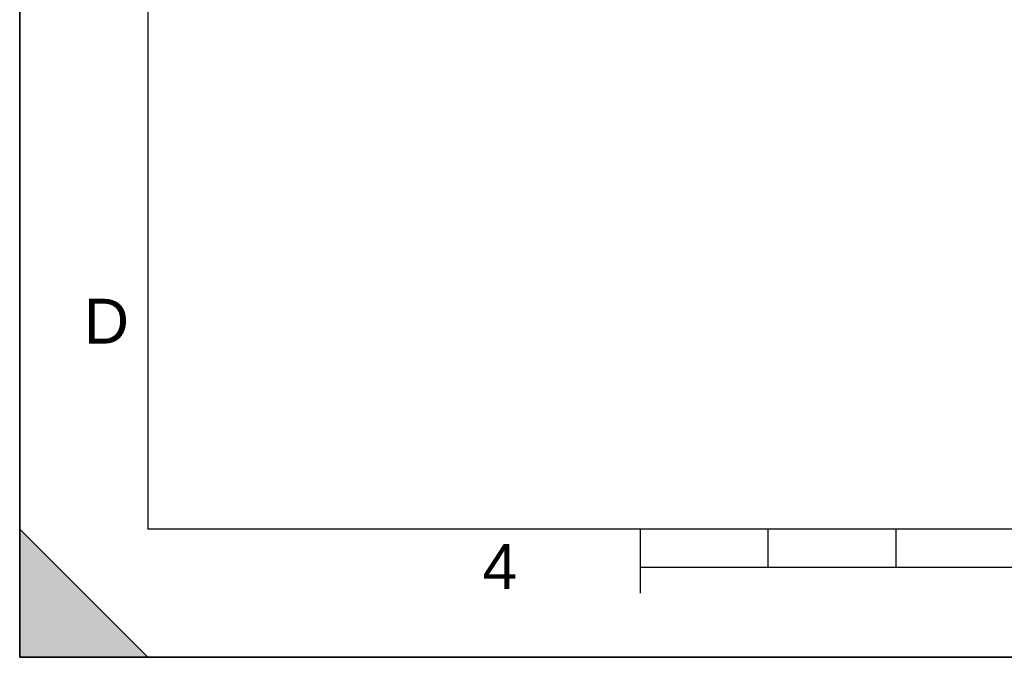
# Model space of a CAD drawing. Header units: millimetres. Extents: x 0 to 297, y 0 to 210.
# Tile 1 of 38: x 0 to 77, y 0 to 50. Entities that reach past the tile are written whole.
import ezdxf

# ---------------------------------------------------------------- set-up
doc = ezdxf.new("R2010")
doc.units = ezdxf.units.MM
doc.header["$LTSCALE"] = 16.335
doc.layers.get('0').update_dxf_attribs({"linetype": 'CONTINUOUS'})
doc.styles.add('TEXTSTYLE_2', font='arial.ttf')

# ---------------------------------------------------------------- blocks, each defined once
blk = doc.blocks.new('MARGEA4_BL0', base_point=(148.514, 105.014))
at = {"color": 7, "linetype": 'Continuous'}
for p, q in [((0.014, 0.014), (0.014, 210.014)), ((0.014, 0.014), (0.014, 210.014)), ((0.014, 210.014), (0.014, 0.014)), ((10.014, 200.014), (10.014, 10.014)), ((0.014, 10.014), (10.014, 0.014)), ((0.014, 0.014), (0.014, 10.014)), ((0.014, 10.014), (10.014, 0.014)), ((287.014, 10.014), (10.014, 10.014)), ((48.514, 5.014), (48.514, 10.014)), ((58.514, 7.014), (58.514, 10.014)), ((68.514, 7.014), (68.514, 10.014)), ((248.514, 7.014), (48.514, 7.014)), ((297.014, 0.014), (0.014, 0.014)), ((10.014, 0.014), (0.014, 0.014)), ((297.014, 0.014), (0.014, 0.014))]:
    blk.add_line(p, q, dxfattribs=at)
blk.add_solid([(0.014, 10.014), (10.014, 0.014), (0.014, 0.014)], dxfattribs=at)
at = {"color": 2, "linetype": 'Continuous', "style": 'TEXTSTYLE_2', "oblique": 0.00002}
for s, p in [('D', (5.014, 24.514)), ('4', (36.173, 5.349))]:
    blk.add_text(s, height=3.5, dxfattribs=at).set_placement(p)

msp = doc.modelspace()

# ---------------------------------------------------------------- linework, layer by layer
at = {"color": 7, "linetype": 'Continuous'}
for q in [(0, 210), (297, 0)]:
    msp.add_line((0, 0), q, dxfattribs=at)

# ---------------------------------------------------------------- block references
at = {"color": 2, "linetype": 'Continuous'}
msp.add_blockref('MARGEA4_BL0', (148.514, 105.014), dxfattribs=at)

doc.saveas('drawing.dxf')
